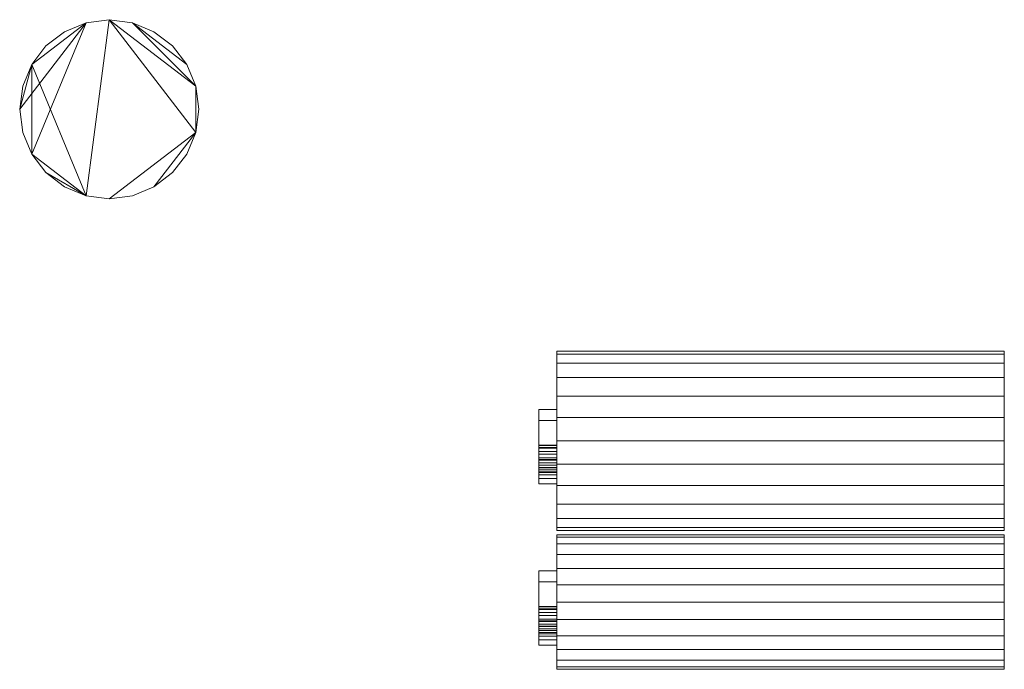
# Model space of a CAD drawing. Header units: millimetres. Extents: x -335 to -225, y -174 to 0.
# Tile 1 of 2: x -335 to -225, y -174 to -101. Entities that reach past the tile are written whole.
import ezdxf

# ---------------------------------------------------------------- set-up
doc = ezdxf.new("R2010")
doc.units = ezdxf.units.MM

# ---------------------------------------------------------------- blocks, each defined once
blk = doc.blocks.new('RSen_55_ME_FB_fan coils ducted - 4 pipes_jaga - babw0_05505522-bf-4-20 - concealed wall mounted - 4-pipe_jaga_briza 22_lxhxd 550x545x222 mm-279900-3D view')
at = {"lineweight": 18}
mesh = blk.add_polyface(dxfattribs=at)
corners = [(-275, 365.5, 166), (-275, 365.24, 164.06), (-275, 364.5, 162.25), (-275, 363.3, 160.7), (-275, 361.75, 159.5), (-275, 359.94, 158.76), (-275, 358, 158.5), (-275, 356.06, 158.76), (-275, 354.25, 159.5), (-275, 352.7, 160.7), (-275, 351.5, 162.25), (-275, 350.76, 164.06), (-275, 350.5, 166), (-275, 350.76, 167.94), (-275, 351.5, 169.75), (-275, 352.7, 171.3), (-275, 354.25, 172.5), (-275, 356.06, 173.24), (-275, 358, 173.5), (-275, 359.94, 173.24), (-275, 361.75, 172.5), (-275, 363.3, 171.3), (-275, 364.5, 169.75), (-275, 365.24, 167.94)]
mesh.append_faces([[corners[k] for k in face] for face in [(10, 8, 9), (22, 20, 21)]], dxfattribs={"vtx0": -1})
mesh.append_faces([[corners[k] for k in face] for face in [(7, 3, 6)]], dxfattribs={"vtx0": -1, "vtx1": -1})
mesh.append_faces([[corners[k] for k in face] for face in [(22, 15, 18, 20)]], dxfattribs={"vtx0": -1, "vtx1": -1, "vtx2": -1, "vtx3": -1})
mesh.append_faces([[corners[k] for k in face] for face in [(13, 2, 3, 12)]], dxfattribs={"vtx0": -1, "vtx2": -1})
mesh.append_faces([[corners[k] for k in face] for face in [(3, 7, 8, 12)]], dxfattribs={"vtx0": -1, "vtx2": -1, "vtx3": -1})
mesh.append_faces([[corners[k] for k in face] for face in [(17, 18, 15, 16), (19, 20, 18)]], dxfattribs={"vtx1": -1})
mesh.append_faces([[corners[k] for k in face] for face in [(11, 12, 8, 10)]], dxfattribs={"vtx1": -1, "vtx2": -1})
mesh.append_faces([[corners[k] for k in face] for face in [(4, 5, 6, 3)]], dxfattribs={"vtx2": -1})
mesh.append_faces([[corners[k] for k in face] for face in [(0, 1, 2, 13), (13, 14, 15, 0), (22, 23, 0, 15)]], dxfattribs={"vtx2": -1, "vtx3": -1})
mesh = blk.add_polyface(dxfattribs=at)
corners = [(-275, 350.5, 166), (-275, 350.76, 164.06), (-275, 351.5, 162.25), (-275, 352.7, 160.7), (-275, 354.25, 159.5), (-275, 356.06, 158.76), (-275, 358, 158.5), (-275, 359.94, 158.76), (-275, 361.75, 159.5), (-275, 363.3, 160.7), (-275, 364.5, 162.25), (-275, 365.24, 164.06), (-275, 365.5, 166), (-225, 365.5, 166), (-225, 365.24, 164.06), (-225, 364.5, 162.25), (-225, 363.3, 160.7), (-225, 361.75, 159.5), (-225, 359.94, 158.76), (-225, 358, 158.5), (-225, 356.06, 158.76), (-225, 354.25, 159.5), (-225, 352.7, 160.7), (-225, 351.5, 162.25), (-225, 350.76, 164.06), (-225, 350.5, 166)]
mesh.append_faces([[corners[k] for k in face] for face in [(13, 14, 11, 12), (0, 1, 24, 25)]], dxfattribs={"vtx1": -1})
mesh.append_faces([[corners[k] for k in face] for face in [(14, 15, 10, 11), (16, 17, 8, 9), (15, 16, 9, 10), (17, 18, 7, 8), (6, 7, 18, 19), (19, 20, 5, 6), (20, 21, 4, 5), (22, 23, 2, 3), (21, 22, 3, 4), (23, 24, 1, 2)]], dxfattribs={"vtx1": -1, "vtx3": -1})
mesh = blk.add_polyface(dxfattribs=at)
corners = [(-275, 365.5, 166), (-275, 365.24, 167.94), (-275, 364.5, 169.75), (-275, 363.3, 171.3), (-275, 361.75, 172.5), (-275, 359.94, 173.24), (-275, 358, 173.5), (-275, 356.06, 173.24), (-275, 354.25, 172.5), (-275, 352.7, 171.3), (-275, 351.5, 169.75), (-275, 350.76, 167.94), (-275, 350.5, 166), (-225, 350.5, 166), (-225, 350.76, 167.94), (-225, 351.5, 169.75), (-225, 352.7, 171.3), (-225, 354.25, 172.5), (-225, 356.06, 173.24), (-225, 358, 173.5), (-225, 359.94, 173.24), (-225, 361.75, 172.5), (-225, 363.3, 171.3), (-225, 364.5, 169.75), (-225, 365.24, 167.94), (-225, 365.5, 166)]
mesh.append_faces([[corners[k] for k in face] for face in [(13, 14, 11, 12), (0, 1, 24, 25)]], dxfattribs={"vtx1": -1})
mesh.append_faces([[corners[k] for k in face] for face in [(14, 15, 10, 11), (16, 17, 8, 9), (15, 16, 9, 10), (17, 18, 7, 8), (6, 7, 18, 19), (19, 20, 5, 6), (20, 21, 4, 5), (22, 23, 2, 3), (21, 22, 3, 4), (23, 24, 1, 2)]], dxfattribs={"vtx1": -1, "vtx3": -1})
mesh = blk.add_polyface(dxfattribs=at)
corners = [(-225, 365.5, 166), (-225, 365.24, 167.94), (-225, 364.5, 169.75), (-225, 363.3, 171.3), (-225, 361.75, 172.5), (-225, 359.94, 173.24), (-225, 358, 173.5), (-225, 356.06, 173.24), (-225, 354.25, 172.5), (-225, 352.7, 171.3), (-225, 351.5, 169.75), (-225, 350.76, 167.94), (-225, 350.5, 166), (-225, 350.76, 164.06), (-225, 351.5, 162.25), (-225, 352.7, 160.7), (-225, 354.25, 159.5), (-225, 356.06, 158.76), (-225, 358, 158.5), (-225, 359.94, 158.76), (-225, 361.75, 159.5), (-225, 363.3, 160.7), (-225, 364.5, 162.25), (-225, 365.24, 164.06)]
mesh.append_faces([[corners[k] for k in face] for face in [(9, 6, 7, 8), (4, 2, 3), (15, 13, 14)]], dxfattribs={"vtx0": -1})
mesh.append_faces([[corners[k] for k in face] for face in [(18, 21, 17)]], dxfattribs={"vtx0": -1, "vtx1": -1})
mesh.append_faces([[corners[k] for k in face] for face in [(22, 0, 11, 21)]], dxfattribs={"vtx0": -1, "vtx1": -1, "vtx2": -1})
mesh.append_faces([[corners[k] for k in face] for face in [(0, 6, 9, 11), (21, 11, 13, 17)]], dxfattribs={"vtx0": -1, "vtx1": -1, "vtx2": -1, "vtx3": -1})
mesh.append_faces([[corners[k] for k in face] for face in [(23, 0, 22), (12, 13, 11)]], dxfattribs={"vtx1": -1})
mesh.append_faces([[corners[k] for k in face] for face in [(16, 17, 13, 15)]], dxfattribs={"vtx1": -1, "vtx2": -1})
mesh.append_faces([[corners[k] for k in face] for face in [(9, 10, 11)]], dxfattribs={"vtx2": -1})
mesh.append_faces([[corners[k] for k in face] for face in [(4, 5, 6, 2), (0, 1, 2, 6)]], dxfattribs={"vtx2": -1, "vtx3": -1})
mesh.append_faces([[corners[k] for k in face] for face in [(18, 19, 20, 21)]], dxfattribs={"vtx3": -1})
mesh = blk.add_polyface(dxfattribs=at)
corners = [(-277, 353.4, 162.51), (-277, 353.4, 163.74), (-277, 357.71, 163.74), (-277, 357.43, 166.53), (-277, 356.79, 167.18), (-277, 355.44, 168.1), (-277, 353.4, 169.38), (-277, 353.4, 170.81), (-277, 356.07, 169.17), (-277, 357.34, 168.17), (-277, 357.86, 167.48), (-277, 358.78, 169.54), (-277, 360.55, 170.2), (-277, 362.04, 169.8), (-277, 362.98, 168.72), (-277, 363.25, 166.75), (-277, 363.25, 162.51), (-277, 358.94, 163.74), (-277, 362.02, 163.74), (-277, 362.02, 166.81), (-277, 361.59, 168.45), (-277, 360.51, 168.97), (-277, 359.67, 168.7), (-277, 359.11, 167.9), (-277, 358.94, 166.5)]
mesh.append_faces([[corners[k] for k in face] for face in [(17, 2, 24)]], dxfattribs={"vtx0": -1, "vtx1": -1})
mesh.append_faces([[corners[k] for k in face] for face in [(10, 3, 4, 9), (9, 4, 5)]], dxfattribs={"vtx0": -1, "vtx2": -1})
mesh.append_faces([[corners[k] for k in face] for face in [(24, 2, 3, 10)]], dxfattribs={"vtx0": -1, "vtx2": -1, "vtx3": -1})
mesh.append_faces([[corners[k] for k in face] for face in [(7, 8, 6)]], dxfattribs={"vtx1": -1})
mesh.append_faces([[corners[k] for k in face] for face in [(17, 18, 16, 0), (15, 16, 18, 19), (14, 15, 19, 20), (23, 24, 10, 11), (8, 9, 5, 6), (22, 23, 11, 12), (12, 13, 21, 22), (13, 14, 20, 21)]], dxfattribs={"vtx1": -1, "vtx3": -1})
mesh.append_faces([[corners[k] for k in face] for face in [(0, 1, 2, 17)]], dxfattribs={"vtx2": -1, "vtx3": -1})
mesh = blk.add_polyface(dxfattribs=at)
corners = [(-277, 362.98, 168.72), (-275, 362.98, 168.72), (-275, 363.25, 166.75), (-277, 363.25, 166.75)]
mesh.append_faces([[corners[k] for k in face] for face in [(0, 1, 2, 3)]])
mesh = blk.add_polyface(dxfattribs=at)
corners = [(-277, 363.25, 166.75), (-275, 363.25, 166.75), (-275, 363.25, 162.51), (-277, 363.25, 162.51)]
mesh.append_faces([[corners[k] for k in face] for face in [(0, 1, 2, 3)]])
mesh = blk.add_polyface(dxfattribs=at)
corners = [(-277, 363.25, 162.51), (-275, 363.25, 162.51), (-275, 353.4, 162.51), (-277, 353.4, 162.51)]
mesh.append_faces([[corners[k] for k in face] for face in [(0, 1, 2, 3)]])
mesh = blk.add_polyface(dxfattribs=at)
corners = [(-275, 353.4, 162.51), (-275, 363.25, 162.51), (-275, 363.25, 166.75), (-275, 362.98, 168.72), (-275, 362.04, 169.8), (-275, 360.55, 170.2), (-275, 358.78, 169.54), (-275, 357.86, 167.48), (-275, 357.34, 168.17), (-275, 356.07, 169.17), (-275, 353.4, 170.81), (-275, 353.4, 169.38), (-275, 355.44, 168.1), (-275, 356.79, 167.18), (-275, 357.43, 166.53), (-275, 357.71, 163.74), (-275, 353.4, 163.74), (-275, 358.94, 163.74), (-275, 358.94, 166.5), (-275, 359.11, 167.9), (-275, 359.67, 168.7), (-275, 360.51, 168.97), (-275, 361.59, 168.45), (-275, 362.02, 166.81), (-275, 362.02, 163.74)]
mesh.append_faces([[corners[k] for k in face] for face in [(12, 8, 9, 11), (8, 12, 13, 7), (6, 19, 20, 5), (21, 4, 5, 20), (4, 21, 22, 3), (3, 22, 23, 2), (19, 6, 7, 18), (18, 14, 15, 17), (2, 23, 24, 1), (1, 24, 17, 0)]], dxfattribs={"vtx0": -1, "vtx2": -1})
mesh.append_faces([[corners[k] for k in face] for face in [(7, 13, 14, 18)]], dxfattribs={"vtx0": -1, "vtx2": -1, "vtx3": -1})
mesh.append_faces([[corners[k] for k in face] for face in [(9, 10, 11)]], dxfattribs={"vtx2": -1})
mesh.append_faces([[corners[k] for k in face] for face in [(15, 16, 0, 17)]], dxfattribs={"vtx2": -1, "vtx3": -1})
mesh = blk.add_polyface(dxfattribs=at)
corners = [(-277, 362.04, 169.8), (-275, 362.04, 169.8), (-275, 362.98, 168.72), (-277, 362.98, 168.72)]
mesh.append_faces([[corners[k] for k in face] for face in [(0, 1, 2, 3)]])
mesh = blk.add_polyface(dxfattribs=at)
corners = [(-277, 360.55, 170.2), (-275, 360.55, 170.2), (-275, 362.04, 169.8), (-277, 362.04, 169.8)]
mesh.append_faces([[corners[k] for k in face] for face in [(0, 1, 2, 3)]])
mesh = blk.add_polyface(dxfattribs=at)
corners = [(-277, 358.94, 163.74), (-275, 358.94, 163.74), (-275, 362.02, 163.74), (-277, 362.02, 163.74)]
mesh.append_faces([[corners[k] for k in face] for face in [(0, 1, 2, 3)]])
mesh = blk.add_polyface(dxfattribs=at)
corners = [(-277, 362.02, 163.74), (-275, 362.02, 163.74), (-275, 362.02, 166.81), (-277, 362.02, 166.81)]
mesh.append_faces([[corners[k] for k in face] for face in [(0, 1, 2, 3)]])
mesh = blk.add_polyface(dxfattribs=at)
corners = [(-277, 362.02, 166.81), (-275, 362.02, 166.81), (-275, 361.59, 168.45), (-277, 361.59, 168.45)]
mesh.append_faces([[corners[k] for k in face] for face in [(0, 1, 2, 3)]])
mesh = blk.add_polyface(dxfattribs=at)
corners = [(-277, 361.59, 168.45), (-275, 361.59, 168.45), (-275, 360.51, 168.97), (-277, 360.51, 168.97)]
mesh.append_faces([[corners[k] for k in face] for face in [(0, 1, 2, 3)]])
mesh = blk.add_polyface(dxfattribs=at)
corners = [(-277, 358.78, 169.54), (-275, 358.78, 169.54), (-275, 360.55, 170.2), (-277, 360.55, 170.2)]
mesh.append_faces([[corners[k] for k in face] for face in [(0, 1, 2, 3)]])
mesh = blk.add_polyface(dxfattribs=at)
corners = [(-277, 360.51, 168.97), (-275, 360.51, 168.97), (-275, 359.67, 168.7), (-277, 359.67, 168.7)]
mesh.append_faces([[corners[k] for k in face] for face in [(0, 1, 2, 3)]])
mesh = blk.add_polyface(dxfattribs=at)
corners = [(-277, 359.67, 168.7), (-275, 359.67, 168.7), (-275, 359.11, 167.9), (-277, 359.11, 167.9)]
mesh.append_faces([[corners[k] for k in face] for face in [(0, 1, 2, 3)]])
mesh = blk.add_polyface(dxfattribs=at)
corners = [(-277, 359.11, 167.9), (-275, 359.11, 167.9), (-275, 358.94, 166.5), (-277, 358.94, 166.5)]
mesh.append_faces([[corners[k] for k in face] for face in [(0, 1, 2, 3)]])
mesh = blk.add_polyface(dxfattribs=at)
corners = [(-277, 358.94, 166.5), (-275, 358.94, 166.5), (-275, 358.94, 163.74), (-277, 358.94, 163.74)]
mesh.append_faces([[corners[k] for k in face] for face in [(0, 1, 2, 3)]])
mesh = blk.add_polyface(dxfattribs=at)
corners = [(-277, 357.86, 167.48), (-275, 357.86, 167.48), (-275, 358.78, 169.54), (-277, 358.78, 169.54)]
mesh.append_faces([[corners[k] for k in face] for face in [(0, 1, 2, 3)]])
mesh = blk.add_polyface(dxfattribs=at)
corners = [(-277, 357.34, 168.17), (-275, 357.34, 168.17), (-275, 357.86, 167.48), (-277, 357.86, 167.48)]
mesh.append_faces([[corners[k] for k in face] for face in [(0, 1, 2, 3)]])
mesh = blk.add_polyface(dxfattribs=at)
corners = [(-277, 353.4, 163.74), (-275, 353.4, 163.74), (-275, 357.71, 163.74), (-277, 357.71, 163.74)]
mesh.append_faces([[corners[k] for k in face] for face in [(0, 1, 2, 3)]])
mesh = blk.add_polyface(dxfattribs=at)
corners = [(-277, 357.71, 163.74), (-275, 357.71, 163.74), (-275, 357.43, 166.53), (-277, 357.43, 166.53)]
mesh.append_faces([[corners[k] for k in face] for face in [(0, 1, 2, 3)]])
mesh = blk.add_polyface(dxfattribs=at)
corners = [(-277, 357.43, 166.53), (-275, 357.43, 166.53), (-275, 356.79, 167.18), (-277, 356.79, 167.18)]
mesh.append_faces([[corners[k] for k in face] for face in [(0, 1, 2, 3)]])
mesh = blk.add_polyface(dxfattribs=at)
corners = [(-277, 356.07, 169.17), (-275, 356.07, 169.17), (-275, 357.34, 168.17), (-277, 357.34, 168.17)]
mesh.append_faces([[corners[k] for k in face] for face in [(0, 1, 2, 3)]])
mesh = blk.add_polyface(dxfattribs=at)
corners = [(-277, 356.79, 167.18), (-275, 356.79, 167.18), (-275, 355.44, 168.1), (-277, 355.44, 168.1)]
mesh.append_faces([[corners[k] for k in face] for face in [(0, 1, 2, 3)]])
mesh = blk.add_polyface(dxfattribs=at)
corners = [(-277, 353.4, 170.81), (-275, 353.4, 170.81), (-275, 356.07, 169.17), (-277, 356.07, 169.17)]
mesh.append_faces([[corners[k] for k in face] for face in [(0, 1, 2, 3)]])
mesh = blk.add_polyface(dxfattribs=at)
corners = [(-277, 355.44, 168.1), (-275, 355.44, 168.1), (-275, 353.4, 169.38), (-277, 353.4, 169.38)]
mesh.append_faces([[corners[k] for k in face] for face in [(0, 1, 2, 3)]])
mesh = blk.add_polyface(dxfattribs=at)
corners = [(-277, 353.4, 162.51), (-275, 353.4, 162.51), (-275, 353.4, 163.74), (-277, 353.4, 163.74)]
mesh.append_faces([[corners[k] for k in face] for face in [(0, 1, 2, 3)]])
mesh = blk.add_polyface(dxfattribs=at)
corners = [(-277, 353.4, 169.38), (-275, 353.4, 169.38), (-275, 353.4, 170.81), (-277, 353.4, 170.81)]
mesh.append_faces([[corners[k] for k in face] for face in [(0, 1, 2, 3)]])
mesh = blk.add_polyface(dxfattribs=at)
corners = [(-275, 303, 148), (-275, 302.66, 145.41), (-275, 301.66, 143), (-275, 300.07, 140.93), (-275, 298, 139.34), (-275, 295.59, 138.34), (-275, 293, 138), (-275, 290.41, 138.34), (-275, 288, 139.34), (-275, 285.93, 140.93), (-275, 284.34, 143), (-275, 283.34, 145.41), (-275, 283, 148), (-275, 283.34, 150.59), (-275, 284.34, 153), (-275, 285.93, 155.07), (-275, 288, 156.66), (-275, 290.41, 157.66), (-275, 293, 158), (-275, 295.59, 157.66), (-275, 298, 156.66), (-275, 300.07, 155.07), (-275, 301.66, 153), (-275, 302.66, 150.59)]
mesh.append_faces([[corners[k] for k in face] for face in [(7, 0, 5, 6), (20, 23, 18, 19)]], dxfattribs={"vtx0": -1, "vtx1": -1})
mesh.append_faces([[corners[k] for k in face] for face in [(0, 13, 16, 23)]], dxfattribs={"vtx0": -1, "vtx1": -1, "vtx2": -1})
mesh.append_faces([[corners[k] for k in face] for face in [(1, 4, 5, 0)]], dxfattribs={"vtx0": -1, "vtx2": -1})
mesh.append_faces([[corners[k] for k in face] for face in [(7, 12, 13, 0)]], dxfattribs={"vtx0": -1, "vtx2": -1, "vtx3": -1})
mesh.append_faces([[corners[k] for k in face] for face in [(21, 22, 23, 20)]], dxfattribs={"vtx2": -1})
mesh.append_faces([[corners[k] for k in face] for face in [(10, 11, 12, 7), (16, 17, 18, 23)]], dxfattribs={"vtx2": -1, "vtx3": -1})
mesh.append_faces([[corners[k] for k in face] for face in [(7, 8, 9, 10), (1, 2, 3, 4), (13, 14, 15, 16)]], dxfattribs={"vtx3": -1})
mesh = blk.add_polyface(dxfattribs=at)
corners = [(-275, 283, 148), (-275, 283.34, 145.41), (-275, 284.34, 143), (-275, 285.93, 140.93), (-275, 288, 139.34), (-275, 290.41, 138.34), (-275, 293, 138), (-275, 295.59, 138.34), (-275, 298, 139.34), (-275, 300.07, 140.93), (-275, 301.66, 143), (-275, 302.66, 145.41), (-275, 303, 148), (-225, 303, 148), (-225, 302.66, 145.41), (-225, 301.66, 143), (-225, 300.07, 140.93), (-225, 298, 139.34), (-225, 295.59, 138.34), (-225, 293, 138), (-225, 290.41, 138.34), (-225, 288, 139.34), (-225, 285.93, 140.93), (-225, 284.34, 143), (-225, 283.34, 145.41), (-225, 283, 148)]
mesh.append_faces([[corners[k] for k in face] for face in [(13, 14, 11, 12), (0, 1, 24, 25)]], dxfattribs={"vtx1": -1})
mesh.append_faces([[corners[k] for k in face] for face in [(14, 15, 10, 11), (16, 17, 8, 9), (15, 16, 9, 10), (17, 18, 7, 8), (6, 7, 18, 19), (19, 20, 5, 6), (20, 21, 4, 5), (22, 23, 2, 3), (21, 22, 3, 4), (23, 24, 1, 2)]], dxfattribs={"vtx1": -1, "vtx3": -1})
mesh = blk.add_polyface(dxfattribs=at)
corners = [(-275, 303, 148), (-275, 302.66, 150.59), (-275, 301.66, 153), (-275, 300.07, 155.07), (-275, 298, 156.66), (-275, 295.59, 157.66), (-275, 293, 158), (-275, 290.41, 157.66), (-275, 288, 156.66), (-275, 285.93, 155.07), (-275, 284.34, 153), (-275, 283.34, 150.59), (-275, 283, 148), (-225, 283, 148), (-225, 283.34, 150.59), (-225, 284.34, 153), (-225, 285.93, 155.07), (-225, 288, 156.66), (-225, 290.41, 157.66), (-225, 293, 158), (-225, 295.59, 157.66), (-225, 298, 156.66), (-225, 300.07, 155.07), (-225, 301.66, 153), (-225, 302.66, 150.59), (-225, 303, 148)]
mesh.append_faces([[corners[k] for k in face] for face in [(13, 14, 11, 12), (0, 1, 24, 25)]], dxfattribs={"vtx1": -1})
mesh.append_faces([[corners[k] for k in face] for face in [(14, 15, 10, 11), (16, 17, 8, 9), (15, 16, 9, 10), (17, 18, 7, 8), (6, 7, 18, 19), (19, 20, 5, 6), (20, 21, 4, 5), (22, 23, 2, 3), (21, 22, 3, 4), (23, 24, 1, 2)]], dxfattribs={"vtx1": -1, "vtx3": -1})
mesh = blk.add_polyface(dxfattribs=at)
corners = [(-225, 303, 148), (-225, 302.66, 150.59), (-225, 301.66, 153), (-225, 300.07, 155.07), (-225, 298, 156.66), (-225, 295.59, 157.66), (-225, 293, 158), (-225, 290.41, 157.66), (-225, 288, 156.66), (-225, 285.93, 155.07), (-225, 284.34, 153), (-225, 283.34, 150.59), (-225, 283, 148), (-225, 283.34, 145.41), (-225, 284.34, 143), (-225, 285.93, 140.93), (-225, 288, 139.34), (-225, 290.41, 138.34), (-225, 293, 138), (-225, 295.59, 138.34), (-225, 298, 139.34), (-225, 300.07, 140.93), (-225, 301.66, 143), (-225, 302.66, 145.41)]
mesh.append_faces([[corners[k] for k in face] for face in [(0, 17, 19, 23)]], dxfattribs={"vtx0": -1, "vtx1": -1, "vtx2": -1})
mesh.append_faces([[corners[k] for k in face] for face in [(23, 19, 20)]], dxfattribs={"vtx0": -1, "vtx2": -1})
mesh.append_faces([[corners[k] for k in face] for face in [(4, 8, 9, 11), (0, 11, 12, 17)]], dxfattribs={"vtx0": -1, "vtx2": -1, "vtx3": -1})
mesh.append_faces([[corners[k] for k in face] for face in [(3, 4, 1, 2)]], dxfattribs={"vtx1": -1})
mesh.append_faces([[corners[k] for k in face] for face in [(0, 1, 4, 11)]], dxfattribs={"vtx1": -1, "vtx2": -1, "vtx3": -1})
mesh.append_faces([[corners[k] for k in face] for face in [(9, 10, 11), (4, 5, 6), (15, 16, 17, 14), (21, 22, 23, 20), (17, 18, 19)]], dxfattribs={"vtx2": -1})
mesh.append_faces([[corners[k] for k in face] for face in [(6, 7, 8, 4), (12, 13, 14, 17)]], dxfattribs={"vtx2": -1, "vtx3": -1})
mesh = blk.add_polyface(dxfattribs=at)
corners = [(-277, 288.4, 144.51), (-277, 288.4, 145.74), (-277, 292.71, 145.74), (-277, 292.43, 148.53), (-277, 291.79, 149.18), (-277, 290.44, 150.1), (-277, 288.4, 151.38), (-277, 288.4, 152.81), (-277, 291.07, 151.17), (-277, 292.34, 150.17), (-277, 292.86, 149.48), (-277, 293.78, 151.54), (-277, 295.55, 152.2), (-277, 297.04, 151.8), (-277, 297.98, 150.72), (-277, 298.25, 148.75), (-277, 298.25, 144.51), (-277, 293.94, 145.74), (-277, 297.02, 145.74), (-277, 297.02, 148.81), (-277, 296.59, 150.45), (-277, 295.51, 150.97), (-277, 294.67, 150.7), (-277, 294.11, 149.9), (-277, 293.94, 148.5)]
mesh.append_faces([[corners[k] for k in face] for face in [(17, 2, 24)]], dxfattribs={"vtx0": -1, "vtx1": -1})
mesh.append_faces([[corners[k] for k in face] for face in [(10, 3, 4, 9), (9, 4, 5)]], dxfattribs={"vtx0": -1, "vtx2": -1})
mesh.append_faces([[corners[k] for k in face] for face in [(24, 2, 3, 10)]], dxfattribs={"vtx0": -1, "vtx2": -1, "vtx3": -1})
mesh.append_faces([[corners[k] for k in face] for face in [(7, 8, 6)]], dxfattribs={"vtx1": -1})
mesh.append_faces([[corners[k] for k in face] for face in [(17, 18, 16, 0), (15, 16, 18, 19), (14, 15, 19, 20), (23, 24, 10, 11), (8, 9, 5, 6), (22, 23, 11, 12), (12, 13, 21, 22), (13, 14, 20, 21)]], dxfattribs={"vtx1": -1, "vtx3": -1})
mesh.append_faces([[corners[k] for k in face] for face in [(0, 1, 2, 17)]], dxfattribs={"vtx2": -1, "vtx3": -1})
mesh = blk.add_polyface(dxfattribs=at)
corners = [(-277, 297.98, 150.72), (-275, 297.98, 150.72), (-275, 298.25, 148.75), (-277, 298.25, 148.75)]
mesh.append_faces([[corners[k] for k in face] for face in [(0, 1, 2, 3)]])
mesh = blk.add_polyface(dxfattribs=at)
corners = [(-277, 298.25, 148.75), (-275, 298.25, 148.75), (-275, 298.25, 144.51), (-277, 298.25, 144.51)]
mesh.append_faces([[corners[k] for k in face] for face in [(0, 1, 2, 3)]])
mesh = blk.add_polyface(dxfattribs=at)
corners = [(-277, 298.25, 144.51), (-275, 298.25, 144.51), (-275, 288.4, 144.51), (-277, 288.4, 144.51)]
mesh.append_faces([[corners[k] for k in face] for face in [(0, 1, 2, 3)]])
mesh = blk.add_polyface(dxfattribs=at)
corners = [(-275, 288.4, 144.51), (-275, 298.25, 144.51), (-275, 298.25, 148.75), (-275, 297.98, 150.72), (-275, 297.04, 151.8), (-275, 295.55, 152.2), (-275, 293.78, 151.54), (-275, 292.86, 149.48), (-275, 292.34, 150.17), (-275, 291.07, 151.17), (-275, 288.4, 152.81), (-275, 288.4, 151.38), (-275, 290.44, 150.1), (-275, 291.79, 149.18), (-275, 292.43, 148.53), (-275, 292.71, 145.74), (-275, 288.4, 145.74), (-275, 293.94, 145.74), (-275, 293.94, 148.5), (-275, 294.11, 149.9), (-275, 294.67, 150.7), (-275, 295.51, 150.97), (-275, 296.59, 150.45), (-275, 297.02, 148.81), (-275, 297.02, 145.74)]
mesh.append_faces([[corners[k] for k in face] for face in [(12, 8, 9, 11), (8, 12, 13, 7), (6, 19, 20, 5), (21, 4, 5, 20), (4, 21, 22, 3), (3, 22, 23, 2), (19, 6, 7, 18), (18, 14, 15, 17), (2, 23, 24, 1), (1, 24, 17, 0)]], dxfattribs={"vtx0": -1, "vtx2": -1})
mesh.append_faces([[corners[k] for k in face] for face in [(7, 13, 14, 18)]], dxfattribs={"vtx0": -1, "vtx2": -1, "vtx3": -1})
mesh.append_faces([[corners[k] for k in face] for face in [(9, 10, 11)]], dxfattribs={"vtx2": -1})
mesh.append_faces([[corners[k] for k in face] for face in [(15, 16, 0, 17)]], dxfattribs={"vtx2": -1, "vtx3": -1})
mesh = blk.add_polyface(dxfattribs=at)
corners = [(-277, 297.04, 151.8), (-275, 297.04, 151.8), (-275, 297.98, 150.72), (-277, 297.98, 150.72)]
mesh.append_faces([[corners[k] for k in face] for face in [(0, 1, 2, 3)]])
mesh = blk.add_polyface(dxfattribs=at)
corners = [(-277, 295.55, 152.2), (-275, 295.55, 152.2), (-275, 297.04, 151.8), (-277, 297.04, 151.8)]
mesh.append_faces([[corners[k] for k in face] for face in [(0, 1, 2, 3)]])
mesh = blk.add_polyface(dxfattribs=at)
corners = [(-277, 293.94, 145.74), (-275, 293.94, 145.74), (-275, 297.02, 145.74), (-277, 297.02, 145.74)]
mesh.append_faces([[corners[k] for k in face] for face in [(0, 1, 2, 3)]])
mesh = blk.add_polyface(dxfattribs=at)
corners = [(-277, 297.02, 145.74), (-275, 297.02, 145.74), (-275, 297.02, 148.81), (-277, 297.02, 148.81)]
mesh.append_faces([[corners[k] for k in face] for face in [(0, 1, 2, 3)]])
mesh = blk.add_polyface(dxfattribs=at)
corners = [(-277, 297.02, 148.81), (-275, 297.02, 148.81), (-275, 296.59, 150.45), (-277, 296.59, 150.45)]
mesh.append_faces([[corners[k] for k in face] for face in [(0, 1, 2, 3)]])
mesh = blk.add_polyface(dxfattribs=at)
corners = [(-277, 296.59, 150.45), (-275, 296.59, 150.45), (-275, 295.51, 150.97), (-277, 295.51, 150.97)]
mesh.append_faces([[corners[k] for k in face] for face in [(0, 1, 2, 3)]])
mesh = blk.add_polyface(dxfattribs=at)
corners = [(-277, 293.78, 151.54), (-275, 293.78, 151.54), (-275, 295.55, 152.2), (-277, 295.55, 152.2)]
mesh.append_faces([[corners[k] for k in face] for face in [(0, 1, 2, 3)]])
mesh = blk.add_polyface(dxfattribs=at)
corners = [(-277, 295.51, 150.97), (-275, 295.51, 150.97), (-275, 294.67, 150.7), (-277, 294.67, 150.7)]
mesh.append_faces([[corners[k] for k in face] for face in [(0, 1, 2, 3)]])
mesh = blk.add_polyface(dxfattribs=at)
corners = [(-277, 294.67, 150.7), (-275, 294.67, 150.7), (-275, 294.11, 149.9), (-277, 294.11, 149.9)]
mesh.append_faces([[corners[k] for k in face] for face in [(0, 1, 2, 3)]])
mesh = blk.add_polyface(dxfattribs=at)
corners = [(-277, 294.11, 149.9), (-275, 294.11, 149.9), (-275, 293.94, 148.5), (-277, 293.94, 148.5)]
mesh.append_faces([[corners[k] for k in face] for face in [(0, 1, 2, 3)]])
mesh = blk.add_polyface(dxfattribs=at)
corners = [(-277, 293.94, 148.5), (-275, 293.94, 148.5), (-275, 293.94, 145.74), (-277, 293.94, 145.74)]
mesh.append_faces([[corners[k] for k in face] for face in [(0, 1, 2, 3)]])
mesh = blk.add_polyface(dxfattribs=at)
corners = [(-277, 292.86, 149.48), (-275, 292.86, 149.48), (-275, 293.78, 151.54), (-277, 293.78, 151.54)]
mesh.append_faces([[corners[k] for k in face] for face in [(0, 1, 2, 3)]])
mesh = blk.add_polyface(dxfattribs=at)
corners = [(-277, 292.34, 150.17), (-275, 292.34, 150.17), (-275, 292.86, 149.48), (-277, 292.86, 149.48)]
mesh.append_faces([[corners[k] for k in face] for face in [(0, 1, 2, 3)]])
mesh = blk.add_polyface(dxfattribs=at)
corners = [(-277, 288.4, 145.74), (-275, 288.4, 145.74), (-275, 292.71, 145.74), (-277, 292.71, 145.74)]
mesh.append_faces([[corners[k] for k in face] for face in [(0, 1, 2, 3)]])
mesh = blk.add_polyface(dxfattribs=at)
corners = [(-277, 292.71, 145.74), (-275, 292.71, 145.74), (-275, 292.43, 148.53), (-277, 292.43, 148.53)]
mesh.append_faces([[corners[k] for k in face] for face in [(0, 1, 2, 3)]])
mesh = blk.add_polyface(dxfattribs=at)
corners = [(-277, 292.43, 148.53), (-275, 292.43, 148.53), (-275, 291.79, 149.18), (-277, 291.79, 149.18)]
mesh.append_faces([[corners[k] for k in face] for face in [(0, 1, 2, 3)]])
mesh = blk.add_polyface(dxfattribs=at)
corners = [(-277, 291.07, 151.17), (-275, 291.07, 151.17), (-275, 292.34, 150.17), (-277, 292.34, 150.17)]
mesh.append_faces([[corners[k] for k in face] for face in [(0, 1, 2, 3)]])
mesh = blk.add_polyface(dxfattribs=at)
corners = [(-277, 291.79, 149.18), (-275, 291.79, 149.18), (-275, 290.44, 150.1), (-277, 290.44, 150.1)]
mesh.append_faces([[corners[k] for k in face] for face in [(0, 1, 2, 3)]])
mesh = blk.add_polyface(dxfattribs=at)
corners = [(-277, 288.4, 152.81), (-275, 288.4, 152.81), (-275, 291.07, 151.17), (-277, 291.07, 151.17)]
mesh.append_faces([[corners[k] for k in face] for face in [(0, 1, 2, 3)]])
mesh = blk.add_polyface(dxfattribs=at)
corners = [(-277, 290.44, 150.1), (-275, 290.44, 150.1), (-275, 288.4, 151.38), (-277, 288.4, 151.38)]
mesh.append_faces([[corners[k] for k in face] for face in [(0, 1, 2, 3)]])
mesh = blk.add_polyface(dxfattribs=at)
corners = [(-277, 288.4, 144.51), (-275, 288.4, 144.51), (-275, 288.4, 145.74), (-277, 288.4, 145.74)]
mesh.append_faces([[corners[k] for k in face] for face in [(0, 1, 2, 3)]])
mesh = blk.add_polyface(dxfattribs=at)
corners = [(-277, 288.4, 151.38), (-275, 288.4, 151.38), (-275, 288.4, 152.81), (-277, 288.4, 152.81)]
mesh.append_faces([[corners[k] for k in face] for face in [(0, 1, 2, 3)]])
mesh = blk.add_polyface(dxfattribs=at)
corners = [(-325, 107, 101), (-327.59, 107, 101.34), (-330, 107, 102.34), (-332.07, 107, 103.93), (-333.66, 107, 106), (-334.66, 107, 108.41), (-335, 107, 111), (-334.66, 107, 113.59), (-333.66, 107, 116), (-332.07, 107, 118.07), (-330, 107, 119.66), (-327.59, 107, 120.66), (-325, 107, 121), (-322.41, 107, 120.66), (-320, 107, 119.66), (-317.93, 107, 118.07), (-316.34, 107, 116), (-315.34, 107, 113.59), (-315, 107, 111), (-315.34, 107, 108.41), (-316.34, 107, 106), (-317.93, 107, 103.93), (-320, 107, 102.34), (-322.41, 107, 101.34)]
mesh.append_faces([[corners[k] for k in face] for face in [(0, 17, 19, 23)]], dxfattribs={"vtx0": -1, "vtx1": -1, "vtx2": -1})
mesh.append_faces([[corners[k] for k in face] for face in [(23, 19, 20)]], dxfattribs={"vtx0": -1, "vtx2": -1})
mesh.append_faces([[corners[k] for k in face] for face in [(4, 8, 9, 11), (0, 11, 12, 17)]], dxfattribs={"vtx0": -1, "vtx2": -1, "vtx3": -1})
mesh.append_faces([[corners[k] for k in face] for face in [(3, 4, 1, 2)]], dxfattribs={"vtx1": -1})
mesh.append_faces([[corners[k] for k in face] for face in [(0, 1, 4, 11)]], dxfattribs={"vtx1": -1, "vtx2": -1, "vtx3": -1})
mesh.append_faces([[corners[k] for k in face] for face in [(9, 10, 11), (4, 5, 6), (15, 16, 17, 14), (21, 22, 23, 20), (17, 18, 19)]], dxfattribs={"vtx2": -1})
mesh.append_faces([[corners[k] for k in face] for face in [(6, 7, 8, 4), (12, 13, 14, 17)]], dxfattribs={"vtx2": -1, "vtx3": -1})
mesh = blk.add_polyface(dxfattribs=at)
corners = [(-325, 75, 101), (-327.59, 75, 101.34), (-330, 75, 102.34), (-332.07, 75, 103.93), (-333.66, 75, 106), (-334.66, 75, 108.41), (-335, 75, 111), (-334.66, 75, 113.59), (-333.66, 75, 116), (-332.07, 75, 118.07), (-330, 75, 119.66), (-327.59, 75, 120.66), (-325, 75, 121), (-325, 107, 121), (-327.59, 107, 120.66), (-330, 107, 119.66), (-332.07, 107, 118.07), (-333.66, 107, 116), (-334.66, 107, 113.59), (-335, 107, 111), (-334.66, 107, 108.41), (-333.66, 107, 106), (-332.07, 107, 103.93), (-330, 107, 102.34), (-327.59, 107, 101.34), (-325, 107, 101)]
mesh.append_faces([[corners[k] for k in face] for face in [(13, 14, 11, 12), (0, 1, 24, 25)]], dxfattribs={"vtx1": -1})
mesh.append_faces([[corners[k] for k in face] for face in [(14, 15, 10, 11), (16, 17, 8, 9), (15, 16, 9, 10), (17, 18, 7, 8), (6, 7, 18, 19), (19, 20, 5, 6), (20, 21, 4, 5), (22, 23, 2, 3), (21, 22, 3, 4), (23, 24, 1, 2)]], dxfattribs={"vtx1": -1, "vtx3": -1})
mesh = blk.add_polyface(dxfattribs=at)
corners = [(-325, 75, 121), (-322.41, 75, 120.66), (-320, 75, 119.66), (-317.93, 75, 118.07), (-316.34, 75, 116), (-315.34, 75, 113.59), (-315, 75, 111), (-315.34, 75, 108.41), (-316.34, 75, 106), (-317.93, 75, 103.93), (-320, 75, 102.34), (-322.41, 75, 101.34), (-325, 75, 101), (-325, 107, 101), (-322.41, 107, 101.34), (-320, 107, 102.34), (-317.93, 107, 103.93), (-316.34, 107, 106), (-315.34, 107, 108.41), (-315, 107, 111), (-315.34, 107, 113.59), (-316.34, 107, 116), (-317.93, 107, 118.07), (-320, 107, 119.66), (-322.41, 107, 120.66), (-325, 107, 121)]
mesh.append_faces([[corners[k] for k in face] for face in [(13, 14, 11, 12), (0, 1, 24, 25)]], dxfattribs={"vtx1": -1})
mesh.append_faces([[corners[k] for k in face] for face in [(14, 15, 10, 11), (16, 17, 8, 9), (15, 16, 9, 10), (17, 18, 7, 8), (6, 7, 18, 19), (19, 20, 5, 6), (20, 21, 4, 5), (22, 23, 2, 3), (21, 22, 3, 4), (23, 24, 1, 2)]], dxfattribs={"vtx1": -1, "vtx3": -1})
mesh = blk.add_polyface(dxfattribs=at)
corners = [(-325, 75, 101), (-322.41, 75, 101.34), (-320, 75, 102.34), (-317.93, 75, 103.93), (-316.34, 75, 106), (-315.34, 75, 108.41), (-315, 75, 111), (-315.34, 75, 113.59), (-316.34, 75, 116), (-317.93, 75, 118.07), (-320, 75, 119.66), (-322.41, 75, 120.66), (-325, 75, 121), (-327.59, 75, 120.66), (-330, 75, 119.66), (-332.07, 75, 118.07), (-333.66, 75, 116), (-334.66, 75, 113.59), (-335, 75, 111), (-334.66, 75, 108.41), (-333.66, 75, 106), (-332.07, 75, 103.93), (-330, 75, 102.34), (-327.59, 75, 101.34)]
mesh.append_faces([[corners[k] for k in face] for face in [(7, 0, 5, 6), (20, 23, 18, 19)]], dxfattribs={"vtx0": -1, "vtx1": -1})
mesh.append_faces([[corners[k] for k in face] for face in [(0, 13, 16, 23)]], dxfattribs={"vtx0": -1, "vtx1": -1, "vtx2": -1})
mesh.append_faces([[corners[k] for k in face] for face in [(1, 4, 5, 0)]], dxfattribs={"vtx0": -1, "vtx2": -1})
mesh.append_faces([[corners[k] for k in face] for face in [(7, 12, 13, 0)]], dxfattribs={"vtx0": -1, "vtx2": -1, "vtx3": -1})
mesh.append_faces([[corners[k] for k in face] for face in [(21, 22, 23, 20)]], dxfattribs={"vtx2": -1})
mesh.append_faces([[corners[k] for k in face] for face in [(10, 11, 12, 7), (16, 17, 18, 23)]], dxfattribs={"vtx2": -1, "vtx3": -1})
mesh.append_faces([[corners[k] for k in face] for face in [(7, 8, 9, 10), (1, 2, 3, 4), (13, 14, 15, 16)]], dxfattribs={"vtx3": -1})

msp = doc.modelspace()

# ---------------------------------------------------------------- block references
at = {"lineweight": 18, "extrusion": (0, -1, 0)}
msp.add_blockref('RSen_55_ME_FB_fan coils ducted - 4 pipes_jaga - babw0_05505522-bf-4-20 - concealed wall mounted - 4-pipe_jaga_briza 22_lxhxd 550x545x222 mm-279900-3D view', (0, 0), dxfattribs=at)

doc.saveas('drawing.dxf')
